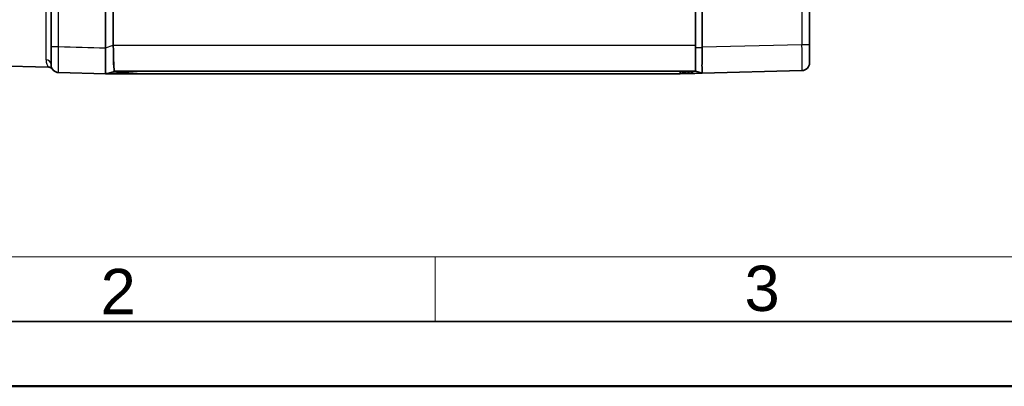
# Model space of a CAD drawing. Header units: millimetres. Extents: x 0 to 210, y 0 to 149.
# Tile 2 of 24: x 39 to 77, y 0 to 14. Entities that reach past the tile are written whole.
import ezdxf

# ---------------------------------------------------------------- set-up
doc = ezdxf.new("R2010")
doc.units = ezdxf.units.MM
doc.header["$LTSCALE"] = 0.5
doc.layers.get('0').update_dxf_attribs({"lineweight": 25})
for name, color, linetype, lineweight in [('001', 7, 'Continuous', 50), ('Sichtbar (ISO)', 7, 'Continuous', 35), ('Sichtbar schmal (ISO)', 7, 'Continuous', 25)]:
    doc.layers.add(name, color=color, linetype=linetype, lineweight=lineweight)
doc.layers.add('Symbole(DIN)', color=3, linetype='Continuous', lineweight=25, true_color=0x00ff00)
doc.styles.add('Aktuell-DIN', font='arial.ttf')

# ---------------------------------------------------------------- blocks, each defined once
blk = doc.blocks.new('Ränder Basler-A3')
at = {"layer": '001', "color": 7, "linetype": 'Continuous', "lineweight": 18}
for p, q in [((227, 10), (10, 10)), ((111, 10), (111, 5))]:
    blk.add_line(p, q, dxfattribs=at)
at = {"layer": '001', "color": 7, "linetype": 'Continuous', "lineweight": 35}
blk.add_line((415, 5), (5, 5), dxfattribs=at)
at = {"layer": '001'}
blk.add_line((420, 0), (0, 0), dxfattribs=at)
at = {"layer": 'Symbole(DIN)', "color": 250, "true_color": 0x3f3f3f, "char_height": 3.5, "attachment_point": 4, "style": 'Aktuell-DIN'}
for s, insert in [('\\fArial|b0|i0;2', (85.145, 7.322)), ('\\fArial|b0|i0;3', (134.893, 7.545))]:
    blk.add_mtext(s, dxfattribs=dict(at, insert=insert))

msp = doc.modelspace()

# ---------------------------------------------------------------- linework, layer by layer
at = {"layer": 'Sichtbar (ISO)'}
for p, q in [((42.759, 40.075), (42.759, 13.075)), ((43.064, 13.175), (43.064, 39.975)), ((65.559, 13.09), (65.559, 40.059)), ((65.812, 40.053), (65.812, 13.097)), ((69.959, 13.198), (69.959, 30.386)), ((40.659, 23.71), (40.659, 13.122)), ((42.759, 12.075), (42.759, 13.075)), ((69.959, 13.198), (69.959, 12.498)), ((33.859, 12.508), (40.557, 12.332)), ((43.109, 12.175), (65.559, 12.175)), ((43.109, 12.175), (43.109, 12.175)), ((64.959, 12.082), (64.959, 12.175)), ((64.959, 12.175), (65.259, 12.082)), ((65.559, 12.175), (65.812, 12.097)), ((65.812, 12.097), (69.667, 12.198)), ((40.951, 12.122), (42.759, 12.075)), ((65.259, 12.082), (65.397, 12.086)), ((65.521, 12.089), (65.397, 12.086)), ((65.812, 12.097), (65.521, 12.089)), ((65.812, 12.097), (65.812, 12.097))]:
    msp.add_line(p, q, dxfattribs=at)
for centre, radius, start, end in [((40.552, 12.132), 0.2, 35.3797, 88.5), ((40.959, 12.422), 0.3, 180, 268.5), ((69.659, 12.498), 0.3, 271.5, 0)]:
    msp.add_arc(centre, radius, start, end, dxfattribs=at)
for centre, major_axis, ratio, start_param, end_param in [((43.109, 13.175), (0, -1), 0.044783, 4.712389, 6.283185), ((43.109, 13.175), (0, -1), 0.044828, 4.712389, 6.282182), ((62.812, 13.019), (3, 0.088), 0.33316, 6.266841, 6.273457)]:
    msp.add_ellipse(centre, major_axis=major_axis, ratio=ratio, start_param=start_param, end_param=end_param, dxfattribs=at)
for points, knots in [([(40.659, 13.122), (40.659, 12.993), (40.659, 12.863), (40.659, 12.652), (40.659, 12.569), (40.659, 12.475), (40.659, 12.45), (40.659, 12.426), (40.659, 12.422), (40.659, 12.422)], [0, 0, 0, 0, 0.0388395, 0.0388395, 0.0738498, 0.0738498, 0.0957312, 0.0957312, 0.1094071, 0.1094071, 0.1094071, 0.1094071]), ([(65.812, 13.09), (65.809, 12.959), (65.807, 12.83), (65.805, 12.59), (65.804, 12.481), (65.804, 12.297), (65.805, 12.224), (65.807, 12.124), (65.809, 12.098), (65.812, 12.097)], [0, 0, 0, 0, 0.0391732, 0.0391732, 0.0782305, 0.0782305, 0.1172095, 0.1172095, 0.1562463, 0.1562463, 0.1562463, 0.1562463]), ([(44.12, 12.175), (43.776, 12.149), (43.217, 12.108), (42.89, 12.084), (42.846, 12.081), (42.8, 12.078), (42.787, 12.077), (42.771, 12.076), (42.766, 12.075), (42.761, 12.075), (42.759, 12.075), (42.759, 12.075)], [-0.1002487, -0.1002487, -0.1002487, -0.1002487, -0.0212304, -0.0212304, -0.0093133, -0.0093133, -0.0046177, -0.0046177, -0.0020427, -0.0020427, 0, 0, 0, 0])]:
    msp.add_open_spline(points, degree=3, knots=knots, dxfattribs=at)
for points in [[(65.559, 12.175), (65.559, 12.175), (65.559, 12.373), (65.559, 12.85), (65.559, 13.09)], [(42.759, 12.075), (50.159, 12.075), (57.559, 12.075), (64.959, 12.075)], [(64.959, 12.075), (64.959, 12.075), (64.959, 12.077), (64.959, 12.082)]]:
    msp.add_open_spline(points, degree=3, dxfattribs=at)
msp.add_rational_spline([(64.959, 12.082), (65.259, 12.082), (65.259, 12.082)], [1, 1.00229920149, 1], degree=2, dxfattribs=at)
at = {"layer": 'Sichtbar schmal (ISO)'}
for p, q in [((40.951, 13.122), (40.951, 40.027)), ((69.667, 39.952), (69.667, 13.198)), ((40.464, 12.618), (40.464, 23.749)), ((40.659, 13.122), (40.951, 13.122)), ((42.759, 13.075), (43.064, 13.175)), ((43.064, 13.175), (65.559, 13.175)), ((65.559, 13.09), (65.812, 13.09)), ((69.667, 13.198), (65.812, 13.097)), ((69.959, 13.198), (69.667, 13.198)), ((65.194, 12.175), (65.397, 12.086)), ((65.325, 12.175), (65.521, 12.089))]:
    msp.add_line(p, q, dxfattribs=at)
for centre, major_axis, ratio, start_param, end_param in [((69.659, 13.198), (0.008, -1), 0.007848, 0.000144, 1.570255), ((40.459, 12.422), (0.2, 0), 0.980119, 0, 1.544616)]:
    msp.add_ellipse(centre, major_axis=major_axis, ratio=ratio, start_param=start_param, end_param=end_param, dxfattribs=at)
for points, knots in [([(40.951, 12.122), (40.951, 12.122), (40.95, 12.128), (40.949, 12.162), (40.949, 12.198), (40.948, 12.332), (40.948, 12.451), (40.949, 12.752), (40.95, 12.937), (40.951, 13.122)], [-0.1094071, -0.1094071, -0.1094071, -0.1094071, -0.0957312, -0.0957312, -0.0738498, -0.0738498, -0.0388395, -0.0388395, 0, 0, 0, 0]), ([(40.464, 12.618), (40.464, 12.484), (40.515, 12.396), (40.551, 12.34), (40.555, 12.332), (40.555, 12.332)], [-0.5770345, -0.5770345, -0.5770345, -0.5770345, -0.3721873, -0.3721873, -0.2884836, -0.2884836, -0.2884836, -0.2884836])]:
    msp.add_open_spline(points, degree=3, knots=knots, dxfattribs=at)
for points in [[(40.951, 13.122), (41.554, 13.106), (42.157, 13.09), (42.759, 13.075)], [(42.759, 12.075), (42.876, 12.108), (42.992, 12.141), (43.109, 12.175)]]:
    msp.add_open_spline(points, degree=3, dxfattribs=at)

# ---------------------------------------------------------------- block references
at = {"xscale": 0.5, "yscale": 0.5, "zscale": 0.5}
msp.add_blockref('Ränder Basler-A3', (0, 0), dxfattribs=at)

doc.saveas('drawing.dxf')
